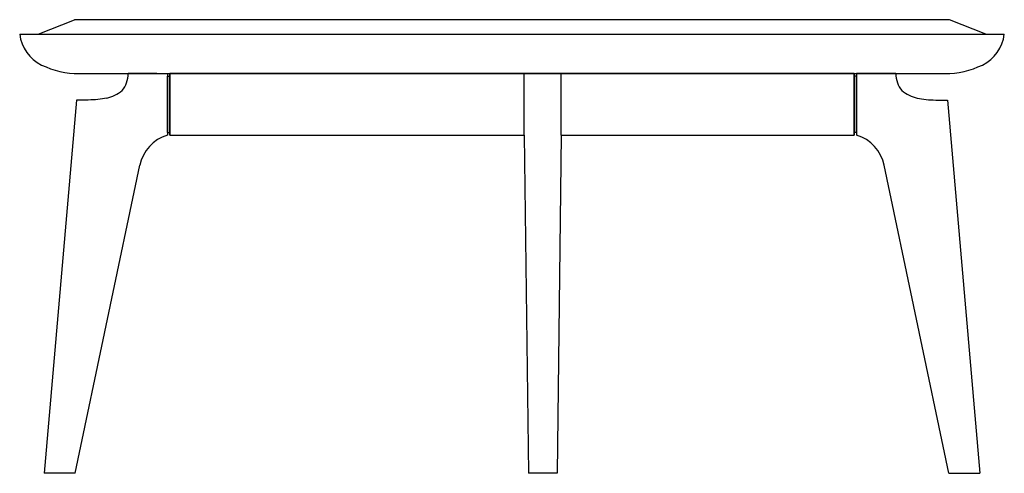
# Model space of a CAD drawing. Extents: x 210327.7 to 210407.7, y -202797.3 to -202760.4.
import ezdxf

# ---------------------------------------------------------------- set-up
doc = ezdxf.new("R2010")
doc.units = 0
doc.header["$LTSCALE"] = 10
doc.layers.add('GIORGETTI', color=29, linetype='CONTINUOUS')

msp = doc.modelspace()

# ---------------------------------------------------------------- linework, layer by layer
at = {"layer": 'GIORGETTI'}
for p, q in [((210329.184, -202761.552), (210332.148, -202760.366)), ((210403.236, -202760.366), (210332.148, -202760.366)), ((210406.2, -202761.552), (210403.236, -202760.366)), ((210327.692, -202761.552), (210407.692, -202761.552)), ((210332.526, -202764.752), (210402.858, -202764.752)), ((210338.848, -202764.752), (210336.497, -202764.752)), ((210336.503, -202764.752), (210339.692, -202764.752)), ((210339.692, -202764.752), (210339.692, -202769.754)), ((210339.892, -202764.752), (210339.892, -202769.752)), ((210339.892, -202769.752), (210339.892, -202764.752)), ((210339.892, -202764.752), (210339.892, -202769.752)), ((210395.492, -202764.752), (210339.892, -202764.752)), ((210371.692, -202764.752), (210368.692, -202764.752)), ((210368.692, -202769.752), (210368.692, -202764.752)), ((210371.692, -202769.752), (210371.692, -202764.752)), ((210395.492, -202764.752), (210395.492, -202769.752)), ((210395.492, -202769.752), (210395.492, -202764.752)), ((210395.492, -202764.752), (210395.492, -202769.752)), ((210398.88, -202764.752), (210395.692, -202764.752)), ((210395.692, -202764.752), (210395.692, -202769.754)), ((210396.536, -202764.752), (210398.887, -202764.752)), ((210339.692, -202764.952), (210339.692, -202769.552)), ((210339.692, -202764.952), (210339.692, -202769.552)), ((210339.692, -202769.552), (210339.692, -202764.952)), ((210339.692, -202764.952), (210339.892, -202764.952)), ((210339.892, -202769.552), (210339.892, -202764.952)), ((210395.492, -202769.552), (210395.492, -202764.952)), ((210395.692, -202764.952), (210395.492, -202764.952)), ((210395.692, -202764.952), (210395.692, -202769.552)), ((210395.692, -202764.952), (210395.692, -202769.552)), ((210395.692, -202764.952), (210395.692, -202769.552)), ((210395.692, -202769.552), (210395.692, -202764.952)), ((210332.312, -202766.899), (210329.693, -202797.252)), ((210333.266, -202766.899), (210332.312, -202766.899)), ((210402.118, -202766.899), (210403.072, -202766.899)), ((210403.072, -202766.899), (210405.691, -202797.252)), ((210339.692, -202769.552), (210339.892, -202769.552)), ((210395.692, -202769.552), (210395.492, -202769.552)), ((210339.892, -202769.752), (210368.692, -202769.752)), ((210368.692, -202769.752), (210369.029, -202797.252)), ((210371.692, -202769.752), (210371.355, -202797.252)), ((210371.692, -202769.752), (210395.492, -202769.752)), ((210332.186, -202797.252), (210337.456, -202772.206)), ((210403.198, -202797.252), (210397.928, -202772.206)), ((210332.186, -202797.252), (210329.693, -202797.252)), ((210330.939, -202797.252), (210329.693, -202797.252)), ((210371.355, -202797.252), (210369.029, -202797.252)), ((210403.198, -202797.252), (210405.691, -202797.252)), ((210404.444, -202797.252), (210405.691, -202797.252))]:
    msp.add_line(p, q, dxfattribs=at)
for points in [[(210339.692, -202765.302), (210339.692, -202769.202)], [(210395.692, -202765.302), (210395.692, -202769.202)]]:
    msp.add_lwpolyline(points, dxfattribs=at)
for centre, radius, start, end in [((210330.869, -202761.172), 3.2, 186.82362, 244.15106), ((210404.515, -202761.172), 3.2, 295.84894, 353.17638), ((210332.526, -202757.752), 7, 244.15106, 270), ((210334.414, -202764.799), 2.083, 320.03924, 1.28118), ((210400.969, -202764.799), 2.083, 178.71882, 219.96076), ((210402.858, -202757.752), 7, 270, 295.84894), ((210334.007, -202763.588), 3.243, 283.57747, 308.1795), ((210401.377, -202763.588), 3.243, 231.8205, 256.42253), ((210340.619, -202772.843), 3.227, 106.70595, 168.62348), ((210394.764, -202772.843), 3.227, 11.37652, 73.29405)]:
    msp.add_arc(centre, radius, start, end, dxfattribs=at)
at = {"layer": 'GIORGETTI', "extrusion": (0, 0, -1)}
msp.add_ellipse((210332.744, -202765.136), major_axis=(-3.736, 0.322), ratio=0.463921, start_param=4.100316, end_param=4.532327, dxfattribs=at)
at = {"layer": 'GIORGETTI'}
msp.add_ellipse((210402.64, -202765.136), major_axis=(3.736, 0.322), ratio=0.463921, start_param=4.100316, end_param=4.532327, dxfattribs=at)

doc.saveas('drawing.dxf')
